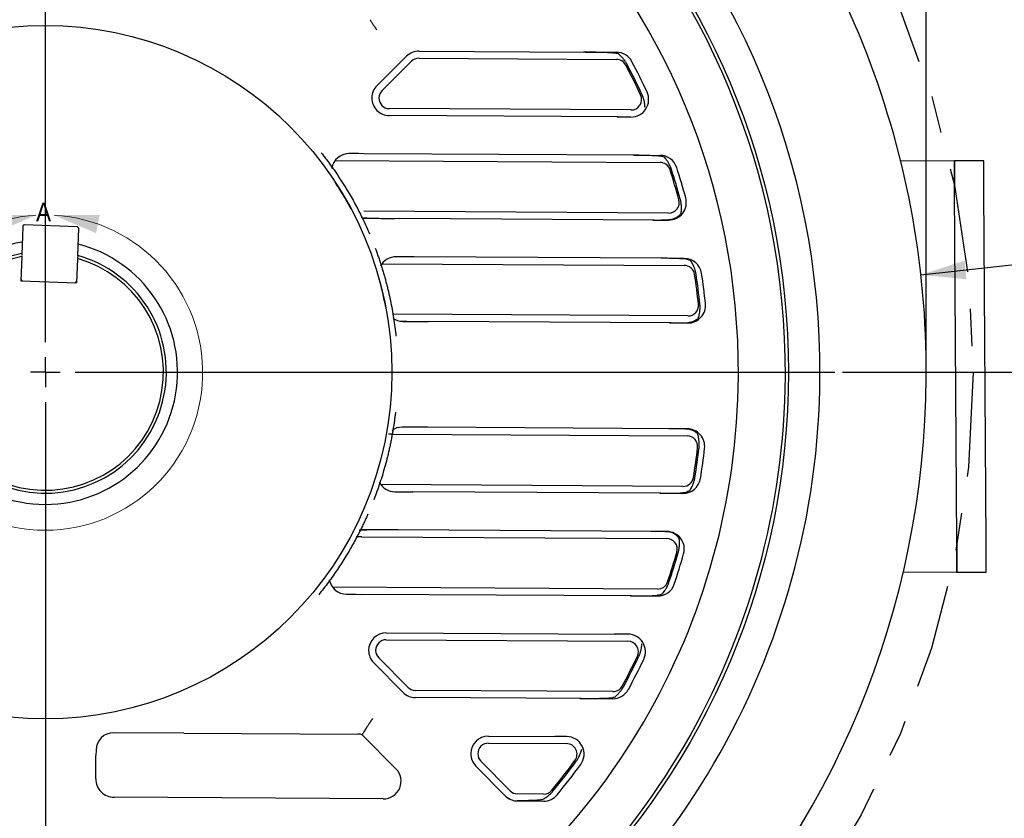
# Model space of a CAD drawing. Header units: inches. Extents: x 1.5 to 80, y 0 to 42.8.
# Tile 13 of 16: x 60.4 to 67, y 28.9 to 34.2. Entities that reach past the tile are written whole.
import ezdxf

# ---------------------------------------------------------------- set-up
doc = ezdxf.new("R2010")
doc.units = ezdxf.units.IN
doc.header["$MEASUREMENT"] = 0
doc.linetypes.add('SLD-Center', pattern=[1.45, 0.7, -0.25, 0.25, -0.25])
doc.linetypes.add('SLD-Solid', pattern=[0])
doc.layers.add('CENTER', color=40, linetype='SLD-Center')
doc.layers.add('SLD-0', color=7, linetype='Continuous')
doc.styles.add('SLDTEXTSTYLE0', font='GOTHIC.TTF', dxfattribs={"width": 0.913})
doc.dimstyles.new('SLDDIMSTYLE1', dxfattribs={"dimtxt": 0.25, "dimasz": 0.3, "dimexe": 0, "dimexo": 0.0625, "dimgap": 0.0625, "dimtad": 0, "dimtih": 1, "dimtoh": 1, "dimrnd": 1e-09, "dimzin": 12, "dimdsep": 46, "dimtxsty": 'SLDTEXTSTYLE0', "dimsah": 1, "dimcen": 0.09, "dimadec": 0, "dimazin": 3, "dimtfac": 1, "dimtofl": 0, "dimtmove": 0, "dimatfit": 3, "dimfxl": 0, "dimfrac": 2, "dimtolj": 1, "dimtzin": 12, "dimarcsym": 0})
doc.dimstyles.new('SLDDIMSTYLE4', dxfattribs={"dimtxt": 0.25, "dimasz": 0.3, "dimexe": 0, "dimexo": 0.0625, "dimgap": 0.0625, "dimtad": 0, "dimtih": 1, "dimtoh": 1, "dimrnd": 1e-09, "dimzin": 12, "dimdsep": 46, "dimtxsty": 'SLDTEXTSTYLE0', "dimsah": 1, "dimcen": 0, "dimadec": 0, "dimazin": 3, "dimtfac": 1, "dimtofl": 0, "dimtmove": 0, "dimatfit": 3, "dimfxl": 0, "dimfrac": 2, "dimtolj": 1, "dimtzin": 12, "dimarcsym": 0})
doc.dimstyles.new('SLDDIMSTYLE6', dxfattribs={"dimtxt": 0.25, "dimasz": 0.3, "dimexe": 0, "dimexo": 0.0625, "dimgap": 0.0625, "dimtad": 0, "dimtih": 1, "dimtoh": 1, "dimrnd": 1e-09, "dimzin": 12, "dimdsep": 46, "dimtxsty": 'SLDTEXTSTYLE0', "dimsah": 1, "dimcen": 0, "dimadec": 0, "dimazin": 3, "dimtfac": 1, "dimtofl": 0, "dimtmove": 0, "dimatfit": 3, "dimfxl": 0, "dimfrac": 2, "dimtolj": 1, "dimtzin": 12, "dimarcsym": 0})

# ---------------------------------------------------------------- blocks, each defined once
blk = doc.blocks.new('_D_13')
at = {"layer": 'SLD-0'}
for p, q in [((65.4203, 37.6329), (65.3442, 37.6329)), ((65.3442, 37.6329), (65.3442, 37.236)), ((66.2516, 37.6329), (66.3278, 37.6329)), ((66.3278, 37.6329), (66.3278, 37.236)), ((64.4845, 36.6943), (64.9506, 37.2726)), ((64.9506, 37.2726), (65.1693, 37.2726)), ((65.3442, 37.236), (65.4203, 37.236)), ((66.3278, 37.236), (66.2516, 37.236))]:
    blk.add_line(p, q, dxfattribs=at)
blk.add_solid([(64.4845, 36.6943), (64.7214, 36.8887), (64.6241, 36.9671)], dxfattribs=at)
at = {"layer": 'SLD-0', "char_height": 0.25, "attachment_point": 1, "style": 'SLDTEXTSTYLE0'}
for s, insert in [('%%c', (65.2318, 38.003)), ('12.44', (65.6089, 38.003)), ('316.0', (65.4203, 37.5553)), ('B.C.', (65.5125, 37.1077))]:
    blk.add_mtext(s, dxfattribs=dict(at, insert=insert))
blk = doc.blocks.new('_D_20')
at = {"layer": 'SLD-0'}
for p, q in [((65.9239, 31.8509), (68.5886, 31.8509)), ((68.4636, 31.8509), (68.4636, 29.1023)), ((68.0479, 28.7282), (67.9718, 28.7282)), ((67.9718, 28.7282), (67.9718, 28.3314)), ((68.8792, 28.7282), (68.9554, 28.7282)), ((68.9554, 28.7282), (68.9554, 28.3314)), ((67.9718, 28.3314), (68.0479, 28.3314)), ((68.9554, 28.3314), (68.8792, 28.3314)), ((68.4636, 25.532), (68.4636, 28.2806)), ((66.7139, 25.532), (68.5886, 25.532))]:
    blk.add_line(p, q, dxfattribs=at)
for points in [[(68.4636, 31.8509), (68.4011, 31.5509), (68.5261, 31.5509)], [(68.4636, 25.532), (68.5261, 25.832), (68.4011, 25.832)]]:
    blk.add_solid(points, dxfattribs=at)
at = {"layer": 'SLD-0', "char_height": 0.25, "attachment_point": 1, "style": 'SLDTEXTSTYLE0'}
for s, insert in [('6.32', (68.1403, 29.0984)), ('160.5', (68.0479, 28.6507))]:
    blk.add_mtext(s, dxfattribs=dict(at, insert=insert))
blk = doc.blocks.new('_D_21')
at = {"layer": 'SLD-0'}
for p, q in [((64.9158, 38.2596), (66.3368, 38.2596)), ((66.6368, 38.2596), (70.2421, 38.2596)), ((70.1171, 38.2596), (70.1171, 32.3066)), ((69.7015, 31.9326), (69.6253, 31.9326)), ((69.6253, 31.9326), (69.6253, 31.5357)), ((70.5327, 31.9326), (70.6089, 31.9326)), ((70.6089, 31.9326), (70.6089, 31.5357)), ((69.6253, 31.5357), (69.7015, 31.5357)), ((70.1171, 25.532), (70.1171, 31.4849)), ((70.6089, 31.5357), (70.5327, 31.5357)), ((66.7139, 25.532), (70.2421, 25.532))]:
    blk.add_line(p, q, dxfattribs=at)
for points in [[(70.1171, 38.2596), (70.0546, 37.9596), (70.1796, 37.9596)], [(70.1171, 25.532), (70.1796, 25.832), (70.0546, 25.832)]]:
    blk.add_solid(points, dxfattribs=at)
at = {"layer": 'SLD-0', "char_height": 0.25, "attachment_point": 1, "style": 'SLDTEXTSTYLE0'}
for s, insert in [('12.73', (69.7015, 32.3027)), ('323.3', (69.7015, 31.8551))]:
    blk.add_mtext(s, dxfattribs=dict(at, insert=insert))
blk = doc.blocks.new('_D_22')
at = {"layer": 'SLD-0'}
for p, q in [((64.3138, 39.0667), (66.3368, 39.0667)), ((66.6368, 39.0667), (72.134, 39.0667)), ((72.009, 39.0667), (72.009, 32.7102)), ((71.5933, 32.3361), (71.5172, 32.3361)), ((71.5172, 32.3361), (71.5172, 31.9393)), ((72.4246, 32.3361), (72.5008, 32.3361)), ((72.5008, 32.3361), (72.5008, 31.9393)), ((71.5172, 31.9393), (71.5933, 31.9393)), ((72.009, 25.532), (72.009, 31.8885)), ((72.5008, 31.9393), (72.4246, 31.9393)), ((66.7139, 25.532), (72.134, 25.532))]:
    blk.add_line(p, q, dxfattribs=at)
for points in [[(72.009, 39.0667), (71.9465, 38.7667), (72.0715, 38.7667)], [(72.009, 25.532), (72.0715, 25.832), (71.9465, 25.832)]]:
    blk.add_solid(points, dxfattribs=at)
at = {"layer": 'SLD-0', "char_height": 0.25, "attachment_point": 1, "style": 'SLDTEXTSTYLE0'}
for s, insert in [('13.53', (71.5933, 32.7063)), ('343.8', (71.5933, 32.2586))]:
    blk.add_mtext(s, dxfattribs=dict(at, insert=insert))
blk = doc.blocks.new('_D_23')
at = {"layer": 'SLD-0'}
for p, q in [((66.4507, 32.5027), (67.3927, 32.6073)), ((67.3927, 32.6073), (67.6427, 32.6073)), ((67.8312, 32.6441), (67.755, 32.6441)), ((67.755, 32.6441), (67.755, 32.2472)), ((68.6624, 32.6441), (68.7386, 32.6441)), ((68.7386, 32.6441), (68.7386, 32.2472)), ((67.755, 32.2472), (67.8312, 32.2472)), ((68.7386, 32.2472), (68.6624, 32.2472))]:
    blk.add_line(p, q, dxfattribs=at)
blk.add_solid([(66.4507, 32.5027), (66.7558, 32.4737), (66.742, 32.5979)], dxfattribs=at)
at = {"layer": 'SLD-0', "char_height": 0.25, "attachment_point": 1, "style": 'SLDTEXTSTYLE0'}
for s, insert in [('%%c', (67.6427, 33.0142)), ('11.81', (68.0197, 33.0142)), ('300.0', (67.8312, 32.5665))]:
    blk.add_mtext(s, dxfattribs=dict(at, insert=insert))
blk = doc.blocks.new('_D_26')
at = {"layer": 'SLD-0'}
for p, q in [((51.3123, 34.6632), (51.3123, 42.4622)), ((66.4868, 31.9009), (66.4868, 42.4622)), ((51.3123, 42.3372), (58.2811, 42.3372)), ((58.4839, 42.374), (58.4077, 42.374)), ((58.4077, 42.374), (58.4077, 41.9772)), ((59.3152, 42.374), (59.3913, 42.374)), ((59.3913, 42.374), (59.3913, 41.9772)), ((66.4868, 42.3372), (59.518, 42.3372)), ((58.4077, 41.9772), (58.4839, 41.9772)), ((59.3913, 41.9772), (59.3152, 41.9772))]:
    blk.add_line(p, q, dxfattribs=at)
for points in [[(51.3123, 42.3372), (51.6123, 42.2747), (51.6123, 42.3997)], [(66.4868, 42.3372), (66.1868, 42.3997), (66.1868, 42.2747)]]:
    blk.add_solid(points, dxfattribs=at)
at = {"layer": 'SLD-0', "char_height": 0.25, "attachment_point": 1, "style": 'SLDTEXTSTYLE0'}
for s, insert in [('15.17', (58.4839, 42.7442)), ('385.4', (58.4839, 42.2965))]:
    blk.add_mtext(s, dxfattribs=dict(at, insert=insert))
blk = doc.blocks.new('_D_27')
at = {"layer": 'SLD-0'}
for p, q in [((60.5813, 37.1935), (60.5813, 40.0234)), ((66.4868, 31.9009), (66.4868, 40.0234)), ((63.1184, 39.9352), (63.0422, 39.9352)), ((63.0422, 39.9352), (63.0422, 39.5383)), ((63.9496, 39.9352), (64.0258, 39.9352)), ((64.0258, 39.9352), (64.0258, 39.5383)), ((60.5813, 39.8984), (62.9156, 39.8984)), ((66.4868, 39.8984), (64.1524, 39.8984)), ((63.0422, 39.5383), (63.1184, 39.5383)), ((64.0258, 39.5383), (63.9496, 39.5383))]:
    blk.add_line(p, q, dxfattribs=at)
for points in [[(60.5813, 39.8984), (60.8813, 39.8359), (60.8813, 39.9609)], [(66.4868, 39.8984), (66.1868, 39.9609), (66.1868, 39.8359)]]:
    blk.add_solid(points, dxfattribs=at)
at = {"layer": 'SLD-0', "char_height": 0.25, "attachment_point": 1, "style": 'SLDTEXTSTYLE0'}
for s, insert in [('5.91', (63.2107, 40.3053)), ('150.0', (63.1184, 39.8576))]:
    blk.add_mtext(s, dxfattribs=dict(at, insert=insert))
blk = doc.blocks.new('SW_CENTERMARKSYMBOL_0')
at = {"layer": 'SLD-0', "color": 0}
for p, q in [((0, 0.2), (0, 5.2927)), ((0, 0), (0, 0.1)), ((0, 0), (-0.1, 0)), ((0, 0), (0, -0.1)), ((0, 0), (0.1, 0)), ((0.2, 0), (5.2927, 0)), ((0, -0.2), (0, -5.2927))]:
    blk.add_line(p, q, dxfattribs=at)

msp = doc.modelspace()

# ---------------------------------------------------------------- linework, layer by layer
at = {"color": 7, "linetype": 'SLD-Solid', "lineweight": 25}
for p, q in [((63.0865, 34.0017), (64.1989, 33.9952)), ((64.1989, 33.9952), (64.4101, 33.994)), ((62.8048, 33.7719), (63.0028, 33.9676)), ((62.8381, 33.7382), (63.0361, 33.9339)), ((63.0862, 33.9543), (64.4098, 33.9466)), ((64.4265, 33.9927), (64.4274, 33.9926)), ((64.4719, 33.9089), (64.472, 33.909)), ((64.5716, 33.7083), (64.5717, 33.7083)), ((64.5071, 33.6077), (62.8874, 33.6171)), ((64.6109, 33.6215), (64.6114, 33.6223)), ((64.4234, 33.5608), (62.8871, 33.5698)), ((64.4234, 33.5608), (64.5068, 33.5603)), ((62.5231, 33.2686), (64.7017, 33.2559)), ((62.6801, 33.3151), (62.6166, 33.3152)), ((62.7185, 33.3148), (62.618, 33.3154)), ((64.5275, 33.3043), (62.7185, 33.3148)), ((64.5275, 33.3043), (64.702, 33.3033)), ((64.7383, 33.2973), (64.7392, 33.297)), ((66.872, 33.2672), (66.6751, 33.266)), ((64.7686, 33.207), (64.7687, 33.207)), ((66.6751, 33.266), (66.3153, 33.2638)), ((66.6907, 30.707), (66.6763, 33.0692)), ((66.8876, 30.7082), (66.8732, 33.0704)), ((64.8283, 33.0065), (64.8284, 33.0066)), ((64.7596, 32.9172), (62.7151, 32.9291)), ((62.7342, 32.8817), (62.9585, 32.8804)), ((64.6612, 32.8704), (62.9585, 32.8804)), ((64.8524, 32.9143), (64.853, 32.9151)), ((60.4298, 32.8268), (60.4227, 32.6382)), ((60.7932, 32.8249), (60.442, 32.8381)), ((60.7978, 32.6325), (60.8045, 32.8127)), ((64.6612, 32.8704), (64.7593, 32.8699)), ((60.4233, 32.6263), (60.4171, 32.4638)), ((60.4235, 32.6336), (60.4233, 32.6263)), ((60.797, 32.6123), (60.7909, 32.4497)), ((60.7978, 32.6325), (60.797, 32.6123)), ((63.0207, 32.6241), (62.9292, 32.6238)), ((63.0538, 32.6239), (62.9332, 32.6246)), ((64.7168, 32.6142), (63.0538, 32.6239)), ((64.8645, 32.6133), (64.7168, 32.6142)), ((62.8384, 32.5778), (64.8642, 32.566)), ((64.9186, 32.5998), (64.9194, 32.5994)), ((64.9337, 32.5058), (64.9338, 32.5058)), ((60.4171, 32.4638), (60.7909, 32.4497)), ((64.9592, 32.3055), (64.9593, 32.3055)), ((64.8884, 32.2275), (62.9173, 32.239)), ((64.9681, 32.2107), (64.9687, 32.2113)), ((62.9781, 32.1913), (63.1495, 32.1903)), ((64.7737, 32.1808), (63.1495, 32.1903)), ((64.7737, 32.1808), (64.8881, 32.1801)), ((62.9126, 31.4357), (62.8814, 31.4356)), ((62.9126, 31.4356), (64.8837, 31.4241)), ((63.1453, 31.4816), (62.9739, 31.4826)), ((64.7696, 31.4721), (63.1453, 31.4816)), ((64.884, 31.4715), (64.7696, 31.4721)), ((64.9636, 31.44), (64.9642, 31.4394)), ((64.9536, 31.3452), (64.9537, 31.3452)), ((64.8555, 31.0859), (62.8297, 31.0977)), ((64.9258, 31.1453), (64.9259, 31.1453)), ((62.9182, 31.0506), (63.0115, 31.0493)), ((62.924, 31.0498), (63.0446, 31.0491)), ((64.7076, 31.0394), (63.0446, 31.0491)), ((64.7076, 31.0394), (64.8553, 31.0386)), ((64.9096, 31.0514), (64.9104, 31.0519)), ((62.9463, 30.7938), (62.7221, 30.7951)), ((64.649, 30.7839), (62.9463, 30.7938)), ((64.7472, 30.7833), (64.649, 30.7839)), ((62.7024, 30.748), (62.6642, 30.7479)), ((62.7024, 30.7479), (64.7469, 30.7359)), ((64.8397, 30.7377), (64.8403, 30.737)), ((64.8145, 30.6458), (64.8146, 30.6458)), ((66.6919, 30.5102), (66.3321, 30.508)), ((66.6919, 30.5102), (66.8888, 30.5114)), ((64.7525, 30.4461), (64.7526, 30.4461)), ((64.6851, 30.3979), (62.5065, 30.4106)), ((62.6007, 30.3629), (62.6628, 30.3624)), ((62.6007, 30.3627), (62.7013, 30.3621)), ((64.5103, 30.3516), (62.7013, 30.3621)), ((64.5103, 30.3516), (64.6848, 30.3506)), ((64.7212, 30.3561), (64.7221, 30.3564)), ((62.8669, 30.1053), (64.4032, 30.0963)), ((62.8667, 30.0579), (64.4863, 30.0485)), ((64.4866, 30.0958), (64.4032, 30.0963)), ((64.59, 30.0334), (64.5905, 30.0326)), ((62.9779, 29.7061), (62.7822, 29.9041)), ((63.0116, 29.7394), (62.8159, 29.9374)), ((64.5497, 29.9471), (64.5498, 29.947)), ((64.3851, 29.7107), (63.0615, 29.7184)), ((64.4477, 29.7476), (64.4478, 29.7476)), ((64.1737, 29.6646), (63.0613, 29.671)), ((64.1737, 29.6646), (64.3848, 29.6633)), ((64.4013, 29.6644), (64.4022, 29.6645)), ((61.5105, 29.4328), (61.0396, 29.4355)), ((61.5105, 29.4328), (62.6758, 29.426)), ((62.7052, 29.4221), (62.9315, 29.193)), ((63.5519, 29.4123), (64.0055, 29.4096)), ((64.0752, 29.4092), (64.0055, 29.4096)), ((60.9208, 29.3181), (60.9206, 29.2827)), ((63.5516, 29.3649), (64.0749, 29.3619)), ((64.1871, 29.3267), (64.1874, 29.3258)), ((60.9197, 29.1268), (60.9206, 29.2827)), ((63.6966, 29.0464), (63.5009, 29.2444)), ((64.1316, 29.2493), (64.1316, 29.2492)), ((63.6629, 29.0131), (63.4672, 29.2111)), ((63.9766, 29.0501), (63.9767, 29.0501)), ((62.8468, 28.9919), (61.0427, 29.0024)), ((63.6688, 29.0076), (63.697, 28.9895)), ((63.7462, 28.9781), (63.9214, 28.977)), ((63.9216, 29.0244), (63.7465, 29.0254))]:
    msp.add_line(p, q, dxfattribs=at)
at = {"color": 7, "linetype": 'SLD-Solid', "lineweight": 25, "flags": 128}
for points in [[(66.8732, 33.0704), (66.8729, 33.1088), (66.8727, 33.1457), (66.8725, 33.1797), (66.8723, 33.2096), (66.8722, 33.234), (66.872, 33.2522), (66.872, 33.2634), (66.872, 33.2672)], [(66.6763, 33.0692), (66.6761, 33.1076), (66.6758, 33.1445), (66.6756, 33.1785), (66.6755, 33.2084), (66.6753, 33.2328), (66.6752, 33.251), (66.6751, 33.2622), (66.6751, 33.266)], [(66.6751, 33.266), (66.6751, 33.2622), (66.6752, 33.251), (66.6753, 33.2328), (66.6755, 33.2084), (66.6756, 33.1785), (66.6758, 33.1445), (66.6761, 33.1076), (66.6763, 33.0692)], [(66.6919, 30.5102), (66.6919, 30.5139), (66.6918, 30.5251), (66.6917, 30.5433), (66.6916, 30.5678), (66.6914, 30.5976), (66.6912, 30.6317), (66.6909, 30.6686), (66.6907, 30.707)], [(66.6907, 30.707), (66.6909, 30.6686), (66.6912, 30.6317), (66.6914, 30.5976), (66.6916, 30.5678), (66.6917, 30.5433), (66.6918, 30.5251), (66.6919, 30.5139), (66.6919, 30.5102)], [(66.8888, 30.5114), (66.8887, 30.5151), (66.8887, 30.5263), (66.8885, 30.5445), (66.8884, 30.569), (66.8882, 30.5988), (66.888, 30.6329), (66.8878, 30.6698), (66.8876, 30.7082)]]:
    msp.add_lwpolyline(points, dxfattribs=at)
at = {"color": 7, "linetype": 'SLD-Solid', "lineweight": 25}
for radius in [4.9814, 2.3228]:
    msp.add_circle((60.5813, 31.8509), radius, dxfattribs=at)
for centre, radius, start, end in [((60.5813, 31.8509), 5.1927, 359.66601, 179.66601), ((60.5813, 31.8509), 4.9606, 359.66601, 179.66601), ((60.5813, 31.8509), 4.6457, 359.66601, 179.66601), ((63.0858, 33.8836), 0.1181, 89.66601, 134.66601), ((64.4094, 33.8759), 0.1181, 27.87749, 89.66601), ((63.0858, 33.8836), 0.0708, 89.66601, 134.66601), ((64.4094, 33.8759), 0.0708, 27.87749, 89.66601), ((60.5813, 31.8509), 4.4488, 24.96062, 27.87749), ((60.5813, 31.8509), 4.4015, 24.96062, 27.87749), ((60.5813, 31.8509), 4.4112, 24.96062, 27.87749), ((62.8878, 33.6879), 0.1181, 134.66601, 179.66601), ((62.8878, 33.6879), 0.0708, 134.66601, 180), ((62.8878, 33.6879), 0.1181, 179.66601, 269.66601), ((62.8878, 33.6879), 0.0708, 180, 269.66601), ((64.5075, 33.6784), 0.1181, 269.66601, 24.96062), ((64.5075, 33.6784), 0.0708, 269.66601, 24.96062), ((62.6173, 33.1973), 0.1181, 89.66601, 170.82167), ((64.7013, 33.1852), 0.1181, 17.94452, 89.66601), ((64.7013, 33.1852), 0.0708, 17.94452, 89.66601), ((60.5813, 31.8509), 4.4015, 15.22211, 17.94452), ((60.5813, 31.8509), 4.4112, 15.22211, 17.94452), ((60.5813, 31.8509), 4.4488, 15.22211, 17.94452), ((60.5813, 31.8509), 2.3228, 28.07788, 33.47677), ((64.76, 32.988), 0.1181, 269.66601, 15.22211), ((64.76, 32.988), 0.0708, 269.66601, 15.22211), ((62.7349, 32.9998), 0.1181, 251.38682, 269.66601), ((60.4416, 32.8263), 0.0118, 87.84817, 177.84817), ((60.7927, 32.8131), 0.0118, 357.84817, 87.84817), ((60.5813, 31.8509), 0.8858, 100.10079, 270), ((60.5813, 31.8509), 0.8858, 270, 75.6607), ((60.5813, 31.8509), 0.811, 101.17954, 74.5168), ((60.5813, 31.8509), 0.7913, 101.51753, 74.17882), ((62.9325, 32.5065), 0.1181, 89.66601, 152.37292), ((64.8638, 32.4952), 0.1181, 8.55645, 89.66601), ((64.8638, 32.4952), 0.0708, 8.55645, 89.66601), ((60.5813, 31.8509), 2.3228, 10.82595, 15.57997), ((60.5813, 31.8509), 4.4015, 5.92892, 8.55645), ((60.5813, 31.8509), 4.4112, 5.92892, 8.55645), ((60.5813, 31.8509), 4.4488, 5.92892, 8.55645), ((60.4284, 32.4752), 0.0118, 201.40464, 267.84817), ((60.7795, 32.462), 0.0118, 267.84817, 357.84817), ((64.8888, 32.2982), 0.1181, 269.66601, 5.92892), ((64.8888, 32.2982), 0.0708, 269.66601, 5.92892), ((62.9788, 32.3094), 0.1181, 234.42886, 269.66601), ((60.5813, 31.8509), 5.1927, 179.66601, 359.66601), ((60.5813, 31.8509), 4.9606, 179.66601, 359.66601), ((60.5813, 31.8509), 4.6457, 179.66601, 359.66601), ((60.5813, 31.8509), 5.9055, 315.20881, 359.66601), ((62.9733, 31.3645), 0.1181, 89.66601, 125.57396), ((64.8833, 31.3534), 0.0708, 353.4031, 89.66601), ((64.8833, 31.3534), 0.1181, 353.4031, 89.66601), ((60.5813, 31.8509), 4.4015, 350.77558, 353.4031), ((60.5813, 31.8509), 4.4112, 350.77558, 353.4031), ((60.5813, 31.8509), 4.4488, 350.77558, 353.4031), ((62.9247, 31.1679), 0.1181, 207.35492, 269.66601), ((64.856, 31.1567), 0.1181, 269.66601, 350.77558), ((64.856, 31.1567), 0.0708, 269.66601, 350.77558), ((62.7214, 30.677), 0.1181, 89.66601, 108.10976), ((64.7465, 30.6652), 0.1181, 344.10991, 89.66601), ((64.7465, 30.6652), 0.0708, 344.10991, 89.66601), ((60.5813, 31.8509), 4.4015, 341.3875, 344.10991), ((60.5813, 31.8509), 4.4112, 341.3875, 344.10991), ((60.5813, 31.8509), 4.4488, 341.3875, 344.10991), ((62.6014, 30.4808), 0.1181, 189.16413, 269.66601), ((64.6855, 30.4687), 0.1181, 269.66601, 341.3875), ((64.6855, 30.4687), 0.0708, 269.66601, 341.3875), ((62.8662, 29.9871), 0.1181, 89.66601, 179.66601), ((62.8662, 29.9871), 0.0708, 89.66601, 180), ((64.4859, 29.9777), 0.0708, 334.37141, 89.66601), ((64.4859, 29.9777), 0.1181, 334.37141, 89.66601), ((62.8662, 29.9871), 0.1181, 179.66601, 224.66601), ((62.8662, 29.9871), 0.0708, 180, 224.66601), ((60.5813, 31.8509), 4.4015, 331.45454, 334.37141), ((60.5813, 31.8509), 4.4112, 331.45454, 334.37141), ((60.5813, 31.8509), 4.4488, 331.45454, 334.37141), ((63.0619, 29.7892), 0.1181, 224.66601, 269.66601), ((63.0619, 29.7892), 0.0708, 224.66601, 269.66601), ((64.3855, 29.7814), 0.1181, 269.66601, 331.45454), ((64.3855, 29.7814), 0.0708, 269.66601, 331.45454), ((61.0389, 29.3174), 0.1181, 89.66601, 179.66601), ((62.6751, 29.3079), 0.1181, 75.24129, 89.66601), ((63.5512, 29.2942), 0.1181, 89.66601, 179.66601), ((64.0745, 29.2911), 0.1181, 323.76663, 89.66601), ((63.5512, 29.2942), 0.0708, 89.66601, 180), ((64.0745, 29.2911), 0.0708, 323.76663, 89.66601), ((63.5512, 29.2942), 0.1181, 179.66601, 224.66601), ((63.5512, 29.2942), 0.0708, 180, 224.66601), ((60.5813, 31.8509), 4.4015, 320.48162, 323.76663), ((60.5813, 31.8509), 4.4112, 320.48162, 323.76663), ((62.8475, 29.11), 0.1181, 269.66601, 44.66601), ((60.5813, 31.8509), 4.4488, 320.48162, 323.76663), ((61.0434, 29.1261), 0.1237, 179.66601, 269.66601), ((63.7469, 29.0962), 0.0708, 224.66601, 269.66601), ((63.9221, 29.0951), 0.0708, 269.66601, 320.48162), ((63.7469, 29.0962), 0.1181, 224.66601, 232.5447), ((63.7469, 29.0962), 0.1181, 232.5447, 269.66601), ((63.9221, 29.0951), 0.1181, 269.66601, 320.48162)]:
    msp.add_arc(centre, radius, start, end, dxfattribs=at)
at = {"color": 7, "linetype": 'SLD-Solid', "lineweight": 18}
msp.add_arc((60.5791, 31.8478), 1.0564, 93.30054, 86.73909, dxfattribs=at)
at = {"color": 7, "linetype": 'SLD-Solid', "lineweight": 25}
msp.add_ellipse((60.6175, 38.0647), major_axis=(0.0584, 10.0144), ratio=0.784218, start_param=3.582169, end_param=3.583232, dxfattribs=at)
for points, knots in [([(66.4867, 31.8165), (66.4889, 32.1983), (66.454, 32.5804), (66.3111, 33.3306), (66.2032, 33.6987), (65.9184, 34.4074), (65.7416, 34.7478), (65.3255, 35.3882), (65.0863, 35.6882), (64.8205, 35.9623)], [0, 0, 0, 0, 0.25, 0.25, 0.5, 0.5, 0.75, 0.75, 1, 1, 1, 1]), ([(62.8022, 34.1453), (62.8014, 34.1465), (62.7996, 34.1491), (62.797, 34.1531), (62.7942, 34.1572), (62.7911, 34.1618), (62.7872, 34.1676), (62.7822, 34.1752), (62.7768, 34.1835), (62.7709, 34.1926), (62.7658, 34.2007), (62.7621, 34.2065), (62.76, 34.2099), (62.7588, 34.2118), (62.7585, 34.2123), (62.7584, 34.2125)], [0, 0, 0, 0, 0.037428, 0.077176, 0.119239, 0.163611, 0.215624, 0.301519, 0.405091, 0.500338, 0.644301, 0.763088, 0.843215, 0.922167, 1, 1, 1, 1]), ([(64.41, 33.9869), (64.4013, 33.988), (64.389, 33.9891), (64.3581, 33.9911), (64.3403, 33.9919), (64.3007, 33.9934), (64.2796, 33.994), (64.2464, 33.9946), (64.2351, 33.9948), (64.2124, 33.9951), (64.201, 33.9952), (64.1895, 33.9952)], [0, 0, 0, 0, 0.25, 0.25, 0.5, 0.5, 0.75, 0.75, 0.875, 0.875, 1, 1, 1, 1]), ([(64.4805, 33.9135), (64.4792, 33.9161), (64.478, 33.9183), (64.476, 33.9216), (64.4752, 33.923), (64.473, 33.9266), (64.4719, 33.9284), (64.4687, 33.9333), (64.4669, 33.9357), (64.4622, 33.9423), (64.4596, 33.9456), (64.4523, 33.9546), (64.4481, 33.9591), (64.4404, 33.9673), (64.4368, 33.9708), (64.4299, 33.9773), (64.4266, 33.9803), (64.4233, 33.9831)], [0, 0, 0, 0, 0.015625, 0.015625, 0.03125, 0.03125, 0.0625, 0.0625, 0.125, 0.125, 0.25, 0.25, 0.5, 0.5, 0.75, 0.75, 1, 1, 1, 1]), ([(64.6014, 33.6248), (64.6011, 33.629), (64.6007, 33.6335), (64.5997, 33.6429), (64.599, 33.6479), (64.5972, 33.659), (64.5961, 33.6651), (64.5934, 33.6763), (64.5923, 33.6804), (64.5899, 33.6882), (64.589, 33.6911), (64.587, 33.6966), (64.5863, 33.6986), (64.5848, 33.7025), (64.5842, 33.7039), (64.583, 33.7066), (64.5826, 33.7076), (64.5816, 33.7098), (64.5811, 33.7111), (64.5805, 33.7124)], [0, 0, 0, 0, 0.25, 0.25, 0.5, 0.5, 0.75, 0.75, 0.875, 0.875, 0.9375, 0.9375, 0.96875, 0.96875, 0.984375, 0.984375, 0.992187, 0.992187, 1, 1, 1, 1]), ([(64.4145, 33.5609), (64.4304, 33.5608), (64.4461, 33.5608), (64.4769, 33.5609), (64.4922, 33.5611), (64.5068, 33.5613)], [0, 0, 0, 0, 0.5, 0.5, 1, 1, 1, 1]), ([(62.4308, 33.3203), (62.4374, 33.312), (62.4505, 33.2953), (62.4697, 33.2701), (62.4886, 33.2447), (62.5071, 33.219), (62.5252, 33.193), (62.5431, 33.1668), (62.5605, 33.1404), (62.5777, 33.1137), (62.5944, 33.0868), (62.6145, 33.0536), (62.6375, 33.014), (62.663, 32.9678), (62.6874, 32.921), (62.7108, 32.8736), (62.7332, 32.8258), (62.7472, 32.7935), (62.7542, 32.7773)], [0, 0, 0, 0, 0.050051, 0.100067, 0.150057, 0.200029, 0.249993, 0.299958, 0.349932, 0.399925, 0.449946, 0.500003, 0.583401, 0.666717, 0.749993, 0.833271, 0.916593, 1, 1, 1, 1]), ([(64.702, 33.2981), (64.6922, 33.299), (64.6806, 33.2998), (64.6606, 33.3009), (64.6534, 33.3012), (64.6386, 33.3018), (64.6309, 33.3021), (64.615, 33.3027), (64.6068, 33.3029), (64.5899, 33.3033), (64.5812, 33.3035), (64.5549, 33.304), (64.5371, 33.3042), (64.5189, 33.3043)], [0, 0, 0, 0, 0.25, 0.25, 0.375, 0.375, 0.5, 0.5, 0.625, 0.625, 0.75, 0.75, 1, 1, 1, 1]), ([(64.7335, 33.2884), (64.7326, 33.2896), (64.7291, 33.2916), (64.7182, 33.2955), (64.7109, 33.2974), (64.702, 33.2981)], [0, 0, 0, 0, 0.5, 0.5, 1, 1, 1, 1]), ([(64.7779, 33.21), (64.777, 33.2127), (64.7762, 33.2151), (64.7748, 33.2188), (64.7743, 33.2202), (64.7727, 33.2241), (64.7719, 33.2261), (64.7696, 33.2315), (64.7683, 33.2342), (64.7648, 33.2415), (64.7628, 33.2452), (64.7571, 33.2554), (64.7538, 33.2605), (64.7476, 33.2699), (64.7447, 33.274), (64.739, 33.2816), (64.7362, 33.2851), (64.7335, 33.2884)], [0, 0, 0, 0, 0.015625, 0.015625, 0.03125, 0.03125, 0.0625, 0.0625, 0.125, 0.125, 0.25, 0.25, 0.5, 0.5, 0.75, 0.75, 1, 1, 1, 1]), ([(64.8435, 32.9192), (64.8439, 32.9234), (64.8443, 32.9279), (64.8449, 32.9374), (64.8451, 32.9424), (64.8452, 32.9537), (64.8451, 32.9598), (64.8444, 32.9714), (64.844, 32.9756), (64.8429, 32.9837), (64.8425, 32.9866), (64.8415, 32.9924), (64.8411, 32.9945), (64.8403, 32.9986), (64.8399, 33.0001), (64.8393, 33.003), (64.839, 33.004), (64.8384, 33.0064), (64.8381, 33.0077), (64.8377, 33.0091)], [0, 0, 0, 0, 0.25, 0.25, 0.5, 0.5, 0.75, 0.75, 0.875, 0.875, 0.9375, 0.9375, 0.96875, 0.96875, 0.984375, 0.984375, 0.992188, 0.992188, 1, 1, 1, 1]), ([(62.7134, 32.8847), (62.743, 32.8837), (62.8089, 32.8815), (62.8831, 32.8809), (62.924, 32.8806)], [0, 0, 0, 0, 0.448928, 1, 1, 1, 1]), ([(64.6529, 32.8705), (64.6716, 32.8704), (64.69, 32.8704), (64.7169, 32.8706), (64.7258, 32.8707), (64.743, 32.871), (64.7513, 32.8712), (64.7593, 32.8714)], [0, 0, 0, 0, 0.5, 0.5, 0.75, 0.75, 1, 1, 1, 1]), ([(64.8435, 32.9192), (64.8433, 32.9177), (64.8416, 32.9142), (64.8347, 32.9051), (64.8297, 32.8996), (64.8195, 32.8914), (64.8155, 32.8887), (64.8068, 32.8835), (64.802, 32.8811), (64.7915, 32.8769), (64.7856, 32.8751), (64.7731, 32.8724), (64.7664, 32.8716), (64.7593, 32.8714)], [0, 0, 0, 0, 0.25, 0.25, 0.5, 0.5, 0.625, 0.625, 0.75, 0.75, 0.875, 0.875, 1, 1, 1, 1]), ([(62.7929, 32.6808), (62.7964, 32.6713), (62.8035, 32.6523), (62.8136, 32.6236), (62.8233, 32.5949), (62.8327, 32.566), (62.8417, 32.537), (62.8503, 32.5079), (62.8586, 32.4787), (62.8664, 32.4494), (62.874, 32.42), (62.8835, 32.3806), (62.8944, 32.3312), (62.906, 32.2716), (62.916, 32.2117), (62.9246, 32.1516), (62.929, 32.1113), (62.9312, 32.0912)], [0, 0, 0, 0, 0.050047, 0.100062, 0.150052, 0.200027, 0.249994, 0.299961, 0.349938, 0.399932, 0.449952, 0.500005, 0.600065, 0.700028, 0.79996, 0.899929, 1, 1, 1, 1]), ([(64.8644, 32.6095), (64.8549, 32.6102), (64.8442, 32.6108), (64.8208, 32.6119), (64.808, 32.6123), (64.7813, 32.6132), (64.7673, 32.6135), (64.7383, 32.614), (64.7235, 32.6142), (64.7086, 32.6142)], [0, 0, 0, 0, 0.25, 0.25, 0.5, 0.5, 0.75, 0.75, 1, 1, 1, 1]), ([(64.9124, 32.5918), (64.9119, 32.5927), (64.9104, 32.5941), (64.9056, 32.5974), (64.9022, 32.5993), (64.894, 32.6031), (64.8891, 32.6049), (64.8779, 32.6079), (64.8715, 32.6091), (64.8644, 32.6095)], [0, 0, 0, 0, 0.25, 0.25, 0.5, 0.5, 0.75, 0.75, 1, 1, 1, 1]), ([(64.9434, 32.5072), (64.9429, 32.5101), (64.9425, 32.5126), (64.9418, 32.5164), (64.9415, 32.5179), (64.9406, 32.522), (64.9401, 32.5241), (64.9387, 32.5298), (64.9379, 32.5327), (64.9356, 32.5405), (64.9342, 32.5445), (64.9303, 32.5554), (64.9279, 32.561), (64.9233, 32.5712), (64.921, 32.5758), (64.9167, 32.5842), (64.9145, 32.5881), (64.9124, 32.5918)], [0, 0, 0, 0, 0.015625, 0.015625, 0.03125, 0.03125, 0.0625, 0.0625, 0.125, 0.125, 0.25, 0.25, 0.5, 0.5, 0.75, 0.75, 1, 1, 1, 1]), ([(64.9601, 32.2169), (64.9623, 32.225), (64.9644, 32.2336), (64.9672, 32.2498), (64.9681, 32.2557), (64.9692, 32.2667), (64.9695, 32.2707), (64.9699, 32.2782), (64.97, 32.2809), (64.97, 32.2859), (64.97, 32.2877), (64.9699, 32.2909), (64.9699, 32.292), (64.9698, 32.2946), (64.9697, 32.296), (64.9696, 32.2978)], [0, 0, 0, 0, 0.5, 0.5, 0.75, 0.75, 0.875, 0.875, 0.9375, 0.9375, 0.96875, 0.96875, 0.984375, 0.984375, 1, 1, 1, 1]), ([(64.9696, 32.2978), (64.9696, 32.2985), (64.9695, 32.2998), (64.9693, 32.302), (64.9691, 32.3042), (64.9689, 32.3058), (64.9689, 32.3065)], [0, 0, 0, 0, 0.30543, 0.566398, 0.792902, 1, 1, 1, 1]), ([(64.9601, 32.2169), (64.9597, 32.2156), (64.9579, 32.213), (64.953, 32.208), (64.951, 32.2061), (64.9463, 32.2024), (64.9437, 32.2004), (64.9346, 32.1946), (64.9271, 32.1908), (64.9096, 32.1849), (64.8996, 32.1828), (64.8881, 32.1824)], [0, 0, 0, 0, 0.25, 0.25, 0.375, 0.375, 0.5, 0.5, 0.75, 0.75, 1, 1, 1, 1]), ([(62.9571, 32.1934), (62.988, 32.1925), (63.0396, 32.191), (63.0954, 32.1906), (63.1177, 32.1904)], [0, 0, 0, 0, 0.600981, 1, 1, 1, 1]), ([(64.7656, 32.1808), (64.7878, 32.1807), (64.8095, 32.1808), (64.8515, 32.1813), (64.8707, 32.1817), (64.8881, 32.1824)], [0, 0, 0, 0, 0.5, 0.5, 1, 1, 1, 1]), ([(62.9283, 31.5832), (62.9271, 31.5732), (62.9247, 31.5531), (62.9207, 31.523), (62.9163, 31.4929), (62.9115, 31.4629), (62.9063, 31.433), (62.9007, 31.4032), (62.8948, 31.3734), (62.8884, 31.3437), (62.8817, 31.3141), (62.8723, 31.2747), (62.8595, 31.2257), (62.8427, 31.1674), (62.8244, 31.1095), (62.8046, 31.0521), (62.7903, 31.0142), (62.7831, 30.9953)], [0, 0, 0, 0, 0.050047, 0.100062, 0.150052, 0.200027, 0.249994, 0.299961, 0.349938, 0.399932, 0.449952, 0.500005, 0.600065, 0.700028, 0.79996, 0.899929, 1, 1, 1, 1]), ([(63.1136, 31.4818), (63.0907, 31.4819), (63.0681, 31.482), (63.0236, 31.4818), (63.0017, 31.4816), (62.9801, 31.4814)], [0, 0, 0, 0, 0.5, 0.5, 1, 1, 1, 1]), ([(64.884, 31.4692), (64.8666, 31.4701), (64.8473, 31.4707), (64.8053, 31.4717), (64.7837, 31.4721), (64.7615, 31.4722)], [0, 0, 0, 0, 0.5, 0.5, 1, 1, 1, 1]), ([(64.9555, 31.4339), (64.9551, 31.4352), (64.9533, 31.4378), (64.9485, 31.4429), (64.9465, 31.4447), (64.9419, 31.4485), (64.9393, 31.4505), (64.9303, 31.4564), (64.9229, 31.4604), (64.9054, 31.4665), (64.8955, 31.4687), (64.884, 31.4692)], [0, 0, 0, 0, 0.25, 0.25, 0.375, 0.375, 0.5, 0.5, 0.75, 0.75, 1, 1, 1, 1]), ([(64.9633, 31.3441), (64.9636, 31.347), (64.9638, 31.3496), (64.9641, 31.3535), (64.9642, 31.3551), (64.9645, 31.3592), (64.9645, 31.3614), (64.9647, 31.3672), (64.9646, 31.3702), (64.9644, 31.3783), (64.9642, 31.3825), (64.9632, 31.394), (64.9624, 31.4001), (64.9606, 31.4112), (64.9596, 31.4161), (64.9576, 31.4254), (64.9566, 31.4297), (64.9555, 31.4339)], [0, 0, 0, 0, 0.015625, 0.015625, 0.03125, 0.03125, 0.0625, 0.0625, 0.125, 0.125, 0.25, 0.25, 0.5, 0.5, 0.75, 0.75, 1, 1, 1, 1]), ([(64.9035, 31.0595), (64.9056, 31.0632), (64.9078, 31.0671), (64.9123, 31.0755), (64.9146, 31.08), (64.9193, 31.0902), (64.9218, 31.0958), (64.9259, 31.1066), (64.9273, 31.1106), (64.9297, 31.1184), (64.9305, 31.1213), (64.932, 31.127), (64.9325, 31.1291), (64.9334, 31.1332), (64.9337, 31.1347), (64.9343, 31.1376), (64.9345, 31.1386), (64.935, 31.141), (64.9352, 31.1424), (64.9354, 31.1438)], [0, 0, 0, 0, 0.25, 0.25, 0.5, 0.5, 0.75, 0.75, 0.875, 0.875, 0.9375, 0.9375, 0.96875, 0.96875, 0.984375, 0.984375, 0.992188, 0.992188, 1, 1, 1, 1]), ([(64.6994, 31.0395), (64.7143, 31.0394), (64.729, 31.0394), (64.7577, 31.0395), (64.7719, 31.0397), (64.7987, 31.0402), (64.8113, 31.0405), (64.8349, 31.0413), (64.8457, 31.0418), (64.8553, 31.0424)], [0, 0, 0, 0, 0.25, 0.25, 0.5, 0.5, 0.75, 0.75, 1, 1, 1, 1]), ([(64.9035, 31.0595), (64.903, 31.0586), (64.9014, 31.0573), (64.8966, 31.054), (64.8932, 31.0521), (64.885, 31.0485), (64.8801, 31.0467), (64.8688, 31.0438), (64.8624, 31.0428), (64.8553, 31.0424)], [0, 0, 0, 0, 0.25, 0.25, 0.5, 0.5, 0.75, 0.75, 1, 1, 1, 1]), ([(62.7433, 30.8992), (62.739, 30.8896), (62.7304, 30.8702), (62.717, 30.8415), (62.7033, 30.8129), (62.6892, 30.7846), (62.6747, 30.7564), (62.6598, 30.7284), (62.6446, 30.7007), (62.629, 30.6731), (62.613, 30.6457), (62.593, 30.6125), (62.5686, 30.5737), (62.5396, 30.5296), (62.5096, 30.4861), (62.4786, 30.4434), (62.4467, 30.4013), (62.4246, 30.3738), (62.4136, 30.3601)], [0, 0, 0, 0, 0.050051, 0.100067, 0.150057, 0.200029, 0.249993, 0.299958, 0.349932, 0.399925, 0.449946, 0.500003, 0.583401, 0.666717, 0.749993, 0.833271, 0.916593, 1, 1, 1, 1]), ([(62.9119, 30.794), (62.8853, 30.7941), (62.8313, 30.7942), (62.7551, 30.7937), (62.7089, 30.7928), (62.6874, 30.7923)], [0, 0, 0, 0, 0.34173, 0.693412, 1, 1, 1, 1]), ([(64.7472, 30.7817), (64.7311, 30.7823), (64.7141, 30.7828), (64.6872, 30.7834), (64.6779, 30.7835), (64.6594, 30.7838), (64.6501, 30.7838), (64.6407, 30.7839)], [0, 0, 0, 0, 0.5, 0.5, 0.75, 0.75, 1, 1, 1, 1]), ([(64.8307, 30.7329), (64.8306, 30.7345), (64.8289, 30.738), (64.8222, 30.7472), (64.8172, 30.7527), (64.807, 30.761), (64.8032, 30.7638), (64.7945, 30.769), (64.7897, 30.7715), (64.7792, 30.7758), (64.7734, 30.7777), (64.7609, 30.7805), (64.7542, 30.7815), (64.7472, 30.7817)], [0, 0, 0, 0, 0.25, 0.25, 0.5, 0.5, 0.625, 0.625, 0.75, 0.75, 0.875, 0.875, 1, 1, 1, 1]), ([(64.8239, 30.6431), (64.8247, 30.6459), (64.8253, 30.6484), (64.8263, 30.6521), (64.8266, 30.6537), (64.8275, 30.6578), (64.8279, 30.6599), (64.829, 30.6656), (64.8295, 30.6686), (64.8306, 30.6766), (64.831, 30.6808), (64.8319, 30.6924), (64.8321, 30.6985), (64.8321, 30.7097), (64.832, 30.7148), (64.8315, 30.7243), (64.8311, 30.7287), (64.8307, 30.7329)], [0, 0, 0, 0, 0.015625, 0.015625, 0.03125, 0.03125, 0.0625, 0.0625, 0.125, 0.125, 0.25, 0.25, 0.5, 0.5, 0.75, 0.75, 1, 1, 1, 1]), ([(64.7165, 30.3651), (64.7192, 30.3684), (64.722, 30.3718), (64.7278, 30.3794), (64.7308, 30.3835), (64.7371, 30.3927), (64.7405, 30.3979), (64.7463, 30.4079), (64.7483, 30.4116), (64.7519, 30.4189), (64.7532, 30.4216), (64.7556, 30.427), (64.7565, 30.429), (64.758, 30.4328), (64.7586, 30.4343), (64.7597, 30.437), (64.76, 30.438), (64.7608, 30.4403), (64.7613, 30.4416), (64.7618, 30.443)], [0, 0, 0, 0, 0.25, 0.25, 0.5, 0.5, 0.75, 0.75, 0.875, 0.875, 0.9375, 0.9375, 0.96875, 0.96875, 0.984375, 0.984375, 0.992188, 0.992188, 1, 1, 1, 1]), ([(64.7165, 30.3651), (64.7155, 30.3639), (64.7121, 30.3619), (64.7011, 30.3582), (64.6937, 30.3564), (64.6848, 30.3557)], [0, 0, 0, 0, 0.5, 0.5, 1, 1, 1, 1]), ([(64.5017, 30.3516), (64.5199, 30.3515), (64.5377, 30.3515), (64.564, 30.3517), (64.5727, 30.3518), (64.5896, 30.3521), (64.5978, 30.3522), (64.6137, 30.3525), (64.6214, 30.3527), (64.6362, 30.3532), (64.6433, 30.3535), (64.6634, 30.3543), (64.675, 30.3549), (64.6848, 30.3557)], [0, 0, 0, 0, 0.25, 0.25, 0.375, 0.375, 0.5, 0.5, 0.625, 0.625, 0.75, 0.75, 1, 1, 1, 1]), ([(64.4866, 30.0948), (64.472, 30.0952), (64.457, 30.0956), (64.4261, 30.0961), (64.4102, 30.0963), (64.3943, 30.0963)], [0, 0, 0, 0, 0.5, 0.5, 1, 1, 1, 1]), ([(64.5585, 29.9429), (64.5597, 29.9455), (64.5608, 29.9478), (64.5623, 29.9514), (64.5629, 29.9528), (64.5645, 29.9567), (64.5653, 29.9587), (64.5673, 29.9642), (64.5683, 29.967), (64.5707, 29.9748), (64.5719, 29.9789), (64.5747, 29.9901), (64.5759, 29.9961), (64.5778, 30.0072), (64.5785, 30.0121), (64.5797, 30.0216), (64.5801, 30.026), (64.5804, 30.0303)], [0, 0, 0, 0, 0.015625, 0.015625, 0.03125, 0.03125, 0.0625, 0.0625, 0.125, 0.125, 0.25, 0.25, 0.5, 0.5, 0.75, 0.75, 1, 1, 1, 1]), ([(64.3982, 29.6741), (64.4015, 29.6768), (64.4048, 29.6797), (64.4118, 29.6862), (64.4155, 29.6897), (64.4233, 29.6977), (64.4275, 29.7022), (64.4349, 29.7111), (64.4376, 29.7144), (64.4424, 29.721), (64.4442, 29.7234), (64.4474, 29.7283), (64.4486, 29.7301), (64.4508, 29.7336), (64.4516, 29.735), (64.4531, 29.7375), (64.4537, 29.7384), (64.4549, 29.7405), (64.4556, 29.7417), (64.4562, 29.743)], [0, 0, 0, 0, 0.25, 0.25, 0.5, 0.5, 0.75, 0.75, 0.875, 0.875, 0.9375, 0.9375, 0.96875, 0.96875, 0.984375, 0.984375, 0.992188, 0.992188, 1, 1, 1, 1]), ([(64.1642, 29.6646), (64.1873, 29.6645), (64.2098, 29.6645), (64.2427, 29.6648), (64.2536, 29.6649), (64.2749, 29.6652), (64.2852, 29.6654), (64.3047, 29.6659), (64.3141, 29.6662), (64.3319, 29.6668), (64.3404, 29.6672), (64.3558, 29.668), (64.3628, 29.6684), (64.3751, 29.6694), (64.3805, 29.6699), (64.3849, 29.6704)], [0, 0, 0, 0, 0.25, 0.25, 0.375, 0.375, 0.5, 0.5, 0.625, 0.625, 0.75, 0.75, 0.875, 0.875, 1, 1, 1, 1]), ([(62.7753, 29.5308), (62.7743, 29.5294), (62.7724, 29.5266), (62.7696, 29.5225), (62.7667, 29.5184), (62.7639, 29.5143), (62.7612, 29.5103), (62.7568, 29.5037), (62.7509, 29.4949), (62.7448, 29.4858), (62.7402, 29.4788), (62.7369, 29.4736), (62.7342, 29.4696), (62.7324, 29.4667), (62.7312, 29.4647), (62.7309, 29.4642), (62.7307, 29.464)], [0, 0, 0, 0, 0.041765, 0.083534, 0.125308, 0.167087, 0.208869, 0.250657, 0.376787, 0.500188, 0.590804, 0.678438, 0.76313, 0.844921, 0.92386, 1, 1, 1, 1]), ([(62.7307, 29.464), (62.7261, 29.4566), (62.7173, 29.4428), (62.709, 29.4286), (62.7052, 29.4221)], [0, 0, 0, 0, 0.535832, 1, 1, 1, 1]), ([(64.1394, 29.2435), (64.1411, 29.2459), (64.1426, 29.2479), (64.1448, 29.2512), (64.1456, 29.2525), (64.1479, 29.256), (64.149, 29.2578), (64.152, 29.2628), (64.1535, 29.2655), (64.1573, 29.2726), (64.1592, 29.2764), (64.1641, 29.2869), (64.1663, 29.2926), (64.1703, 29.3031), (64.1719, 29.3079), (64.1747, 29.317), (64.1759, 29.3213), (64.177, 29.3254)], [0, 0, 0, 0, 0.015625, 0.015625, 0.03125, 0.03125, 0.0625, 0.0625, 0.125, 0.125, 0.25, 0.25, 0.5, 0.5, 0.75, 0.75, 1, 1, 1, 1]), ([(63.9215, 28.9916), (63.9247, 28.9935), (63.9281, 28.9956), (63.9353, 29.0003), (63.9391, 29.0028), (63.9474, 29.0088), (63.9518, 29.0122), (63.9599, 29.019), (63.9628, 29.0216), (63.9682, 29.0267), (63.9702, 29.0286), (63.974, 29.0325), (63.9753, 29.0339), (63.9779, 29.0367), (63.9789, 29.0378), (63.9812, 29.0404), (63.9826, 29.0421), (63.9842, 29.0439)], [0, 0, 0, 0, 0.25, 0.25, 0.5, 0.5, 0.75, 0.75, 0.875, 0.875, 0.9375, 0.9375, 0.96875, 0.96875, 0.984375, 0.984375, 1, 1, 1, 1]), ([(63.9139, 28.9871), (63.9129, 28.9865), (63.9109, 28.986), (63.9047, 28.9849), (63.9006, 28.9844), (63.8906, 28.9835), (63.8848, 28.9831), (63.8718, 28.9823), (63.8645, 28.9819), (63.8413, 28.9808), (63.8241, 28.9803), (63.7866, 28.9794), (63.7668, 28.9791), (63.7462, 28.9789)], [0, 0, 0, 0, 0.125, 0.125, 0.25, 0.25, 0.375, 0.375, 0.5, 0.5, 0.75, 0.75, 1, 1, 1, 1])]:
    msp.add_open_spline(points, degree=3, knots=knots, dxfattribs=at)
for points in [[(64.4233, 33.9831), (64.422, 33.9843), (64.4173, 33.9859), (64.41, 33.9869)], [(64.3982, 29.6741), (64.3968, 29.6729), (64.3921, 29.6713), (64.3849, 29.6704)], [(64.0752, 29.4086), (64.0492, 29.4092), (64.0227, 29.4095), (63.9956, 29.4097)]]:
    msp.add_open_spline(points, degree=3, dxfattribs=at)
at = {"color": 7, "linetype": 'SLD-Solid', "lineweight": 18}
for points in [[(60.5183, 32.9024), (60.2118, 32.9045), (60.2365, 32.782)], [(60.6392, 32.9025), (60.921, 32.7822), (60.9456, 32.9048)]]:
    msp.add_solid(points, dxfattribs=at)
at = {"layer": 'CENTER'}
msp.add_circle((60.5813, 31.8509), 6.2205, dxfattribs=at)

# ---------------------------------------------------------------- block references
at = {"layer": 'SLD-0'}
msp.add_blockref('SW_CENTERMARKSYMBOL_0', (60.5813, 31.8509), dxfattribs=at)

# ---------------------------------------------------------------- texts
at = {"color": 7, "linetype": 'SLD-Solid', "lineweight": 18, "insert": (60.5183, 32.9856), "char_height": 0.125, "attachment_point": 1, "style": 'SLDTEXTSTYLE0'}
msp.add_mtext('A', dxfattribs=at)

# ---------------------------------------------------------------- dimensions: what is measured, and where the dimension line sits
at = {"layer": 'SLD-0'}
for base, p1, p2, picture, middle in [((66.4868, 42.3372), (51.3123, 34.6132), (66.4868, 31.8509), '_D_26', (58.8995, 42.3372)), ((60.5813, 39.8984), (66.4868, 31.8509), (60.5813, 37.1435), '_D_27', (63.534, 39.8984))]:
    dim = msp.add_linear_dim(base=base, p1=p1, p2=p2, dimstyle='SLDDIMSTYLE1', dxfattribs=at)
    dim.commit()
    dim.dimension.update_dxf_attribs({"geometry": picture, "text_midpoint": middle, "dimtype": 160})
for base, p1, p2, picture, middle in [((72.009, 25.532), (64.2638, 39.0667), (66.6639, 25.532), '_D_22', (72.009, 32.2993)), ((70.1171, 38.2596), (66.6639, 25.532), (64.8658, 38.2596), '_D_21', (70.1171, 31.8958)), ((68.4636, 31.8509), (66.6639, 25.532), (65.8739, 31.8509), '_D_20', (68.4636, 28.6914))]:
    dim = msp.add_linear_dim(base=base, p1=p1, p2=p2, angle=90, dimstyle='SLDDIMSTYLE1', dxfattribs=at)
    dim.commit()
    dim.dimension.update_dxf_attribs({"geometry": picture, "text_midpoint": middle, "dimtype": 160})
dim = msp.add_diameter_dim_2p(p1=(56.678, 27.0075), p2=(64.4845, 36.6943), text='<>\\PB.C.', dimstyle='SLDDIMSTYLE4', dxfattribs=at)
dim.commit()
dim.dimension.update_dxf_attribs({"geometry": '_D_13', "text_midpoint": (65.836, 37.3976), "dimtype": 163})
dim = msp.add_diameter_dim_2p(p1=(54.7118, 31.1991), p2=(66.4507, 32.5027), dimstyle='SLDDIMSTYLE6', dxfattribs=at)
dim.commit()
dim.dimension.update_dxf_attribs({"geometry": '_D_23', "text_midpoint": (68.2468, 32.6073), "dimtype": 163})

doc.saveas('drawing.dxf')
